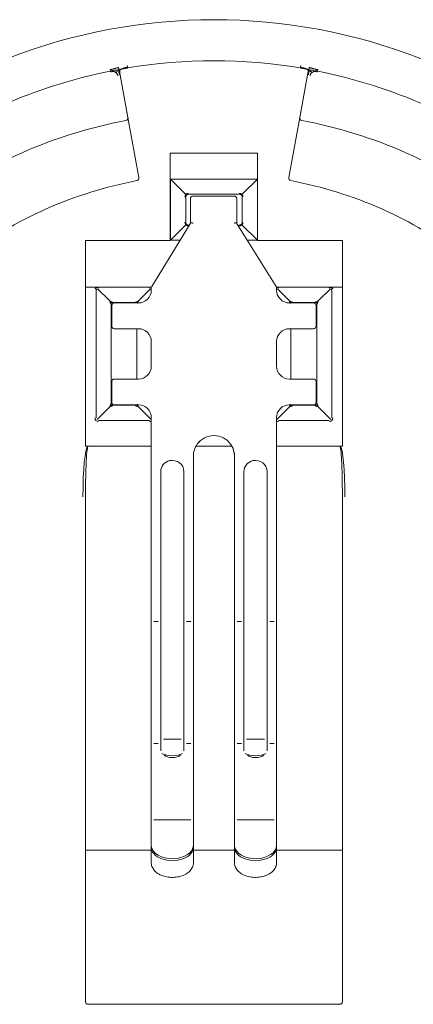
# Model space of a CAD drawing. Header units: millimetres. Extents: x 564.8 to 596.8, y 285.7 to 332.7.
# Tile 3 of 5: x 577 to 584.6, y 295.8 to 314.9. Entities that reach past the tile are written whole.
import ezdxf

# ---------------------------------------------------------------- set-up
doc = ezdxf.new("R2010")
doc.units = ezdxf.units.MM
doc.layers.add('1', color=7, linetype='Continuous', true_color=0xffffff)

msp = doc.modelspace()

# ---------------------------------------------------------------- linework, layer by layer
at = {"layer": '1', "color": 7, "linetype": 'Continuous', "lineweight": 18}
for p, q in [((578.74, 313.95), (578.735, 313.974)), ((578.744, 313.932), (578.74, 313.95)), ((578.922, 313.921), (578.92, 313.93)), ((578.923, 313.917), (578.923, 313.916)), ((579.064, 314.056), (579.07, 314.021)), ((579.07, 314.021), (579.072, 314.007)), ((582.438, 314.007), (582.441, 314.021)), ((582.441, 314.021), (582.446, 314.056)), ((582.59, 313.93), (582.589, 313.921)), ((582.771, 313.95), (582.767, 313.932)), ((582.776, 313.974), (582.771, 313.95)), ((579.082, 313.044), (579.296, 311.874)), ((582.214, 311.874), (582.428, 313.044)), ((579.905, 310.651), (579.905, 312.351)), ((579.905, 312.351), (581.605, 312.351)), ((581.605, 312.351), (581.605, 310.651)), ((580.204, 311.552), (579.91, 311.846)), ((581.6, 311.846), (579.91, 311.846)), ((579.91, 311.846), (579.91, 310.656)), ((581.306, 311.552), (581.6, 311.846)), ((581.6, 310.656), (581.6, 311.846)), ((580.191, 311.501), (580.205, 311.501)), ((580.205, 311.001), (580.205, 311.501)), ((580.255, 311.566), (580.255, 311.551)), ((580.255, 311.551), (581.255, 311.551)), ((580.298, 311.466), (580.298, 310.986)), ((581.148, 311.516), (580.348, 311.516)), ((581.198, 311.466), (581.198, 310.986)), ((581.255, 311.566), (581.255, 311.551)), ((581.32, 311.501), (581.305, 311.501)), ((581.305, 311.501), (581.305, 311.001)), ((580.191, 311.001), (580.205, 311.001)), ((581.32, 311.001), (581.305, 311.001)), ((580.204, 310.95), (579.91, 310.656)), ((580.299, 310.988), (580.148, 310.742)), ((580.276, 310.951), (580.255, 310.951)), ((580.255, 310.936), (580.255, 310.951)), ((581.351, 310.742), (581.197, 310.988)), ((581.255, 310.951), (581.22, 310.951)), ((581.255, 310.936), (581.255, 310.951)), ((581.306, 310.95), (581.6, 310.656)), ((578.255, 306.651), (578.255, 310.651)), ((578.255, 310.651), (579.905, 310.651)), ((580.148, 310.742), (579.543, 309.758)), ((579.91, 310.656), (580.095, 310.656)), ((581.967, 309.758), (581.351, 310.742)), ((581.405, 310.656), (581.6, 310.656)), ((581.605, 310.651), (583.255, 310.651)), ((583.255, 310.651), (583.255, 306.651)), ((578.255, 309.746), (579.538, 309.746)), ((579.519, 309.741), (578.492, 309.741)), ((579.536, 309.732), (579.536, 309.686)), ((581.973, 309.746), (583.255, 309.746)), ((581.975, 309.686), (581.975, 309.732)), ((583.019, 309.741), (581.992, 309.741)), ((578.741, 309.425), (578.755, 309.425)), ((578.755, 309.446), (578.776, 309.446)), ((578.755, 309.425), (578.755, 309.446)), ((578.755, 307.467), (578.755, 309.425)), ((578.766, 309.386), (578.766, 308.986)), ((578.776, 309.461), (578.776, 309.446)), ((578.776, 309.446), (579.235, 309.446)), ((578.816, 309.436), (579.266, 309.436)), ((579.235, 309.461), (579.235, 309.446)), ((579.235, 309.446), (579.255, 309.446)), ((579.286, 309.436), (579.266, 309.436)), ((582.245, 309.436), (582.225, 309.436)), ((582.695, 309.436), (582.245, 309.436)), ((582.255, 309.446), (582.276, 309.446)), ((582.276, 309.461), (582.276, 309.446)), ((582.276, 309.446), (582.735, 309.446)), ((582.735, 309.461), (582.735, 309.446)), ((582.735, 309.446), (582.755, 309.446)), ((582.745, 308.986), (582.745, 309.386)), ((582.755, 309.446), (582.755, 309.425)), ((582.77, 309.425), (582.755, 309.425)), ((582.755, 309.425), (582.755, 307.467)), ((578.816, 308.936), (579.266, 308.936)), ((579.255, 308.936), (579.255, 307.956)), ((579.266, 308.936), (579.286, 308.936)), ((582.225, 308.936), (582.245, 308.936)), ((582.695, 308.936), (582.245, 308.936)), ((582.255, 307.956), (582.255, 308.936)), ((579.536, 308.686), (579.536, 308.206)), ((581.975, 308.206), (581.975, 308.686)), ((578.816, 307.956), (579.266, 307.956)), ((579.286, 307.956), (579.266, 307.956)), ((582.245, 307.956), (582.225, 307.956)), ((582.695, 307.956), (582.245, 307.956)), ((578.766, 307.906), (578.766, 307.506)), ((582.745, 307.506), (582.745, 307.906)), ((578.741, 307.467), (578.755, 307.467)), ((578.755, 307.446), (578.755, 307.467)), ((578.776, 307.446), (578.755, 307.446)), ((579.235, 307.446), (578.776, 307.446)), ((578.776, 307.431), (578.776, 307.446)), ((578.816, 307.456), (579.266, 307.456)), ((579.255, 307.446), (579.235, 307.446)), ((579.235, 307.431), (579.235, 307.446)), ((579.266, 307.456), (579.286, 307.456)), ((582.225, 307.456), (582.245, 307.456)), ((582.695, 307.456), (582.245, 307.456)), ((582.276, 307.446), (582.255, 307.446)), ((582.735, 307.446), (582.276, 307.446)), ((582.276, 307.431), (582.276, 307.446)), ((582.755, 307.446), (582.735, 307.446)), ((582.735, 307.431), (582.735, 307.446)), ((582.755, 307.467), (582.755, 307.446)), ((582.77, 307.467), (582.755, 307.467)), ((579.536, 307.206), (579.536, 306.856)), ((581.975, 306.856), (581.975, 307.206)), ((579.536, 306.856), (579.536, 300.881)), ((581.975, 300.881), (581.975, 306.856)), ((578.298, 306.651), (578.255, 306.651)), ((578.305, 306.649), (578.312, 306.651)), ((579.536, 306.651), (578.312, 306.651)), ((581.104, 306.651), (580.407, 306.651)), ((583.198, 306.651), (581.975, 306.651)), ((583.198, 306.651), (583.205, 306.649)), ((583.255, 306.651), (583.212, 306.651)), ((580.355, 300.881), (580.355, 306.456)), ((581.155, 306.456), (581.155, 300.881)), ((579.72, 306.159), (579.72, 300.958)), ((580.17, 300.958), (580.17, 306.159)), ((581.34, 306.159), (581.34, 300.958)), ((581.79, 300.958), (581.79, 306.159)), ((578.255, 295.846), (578.255, 305.667)), ((583.255, 305.667), (583.255, 295.846)), ((579.536, 300.881), (579.536, 300.874)), ((579.536, 300.874), (579.536, 300.794)), ((579.72, 300.958), (579.72, 300.951)), ((579.72, 300.951), (579.72, 300.881)), ((579.72, 300.881), (579.72, 300.724)), ((580.17, 300.951), (580.17, 300.958)), ((580.17, 300.881), (580.17, 300.951)), ((580.17, 300.724), (580.17, 300.881)), ((580.355, 300.874), (580.355, 300.881)), ((580.355, 300.794), (580.355, 300.874)), ((581.155, 300.881), (581.155, 300.874)), ((581.155, 300.874), (581.155, 300.794)), ((581.34, 300.958), (581.34, 300.951)), ((581.34, 300.951), (581.34, 300.881)), ((581.34, 300.881), (581.34, 300.724)), ((581.79, 300.951), (581.79, 300.958)), ((581.79, 300.881), (581.79, 300.951)), ((581.79, 300.724), (581.79, 300.881)), ((581.975, 300.874), (581.975, 300.881)), ((581.975, 300.794), (581.975, 300.874)), ((579.536, 300.794), (579.536, 299.525)), ((580.355, 299.525), (580.355, 300.794)), ((581.155, 300.794), (581.155, 299.525)), ((581.975, 299.525), (581.975, 300.794)), ((579.536, 299.525), (579.536, 299.105)), ((580.355, 299.105), (580.355, 299.525)), ((581.155, 299.525), (581.155, 299.105)), ((581.975, 299.105), (581.975, 299.525)), ((579.536, 299.105), (579.536, 298.853)), ((580.355, 298.853), (580.355, 299.105)), ((581.155, 299.105), (581.155, 298.853)), ((581.975, 298.853), (581.975, 299.105)), ((578.305, 298.796), (579.536, 298.796)), ((579.536, 298.853), (579.536, 298.547)), ((580.355, 298.547), (580.355, 298.853)), ((580.355, 298.796), (581.155, 298.796)), ((581.155, 298.853), (581.155, 298.547)), ((581.975, 298.547), (581.975, 298.853)), ((581.975, 298.796), (583.205, 298.796)), ((583.205, 295.796), (578.305, 295.796))]:
    msp.add_line(p, q, dxfattribs=at)
at = {"layer": '1', "color": 7, "linetype": 'Continuous', "lineweight": 13}
for p, q in [((579.082, 313.044), (578.925, 313.906)), ((582.586, 313.906), (582.428, 313.044)), ((579.082, 313.044), (579.296, 311.874)), ((582.214, 311.874), (582.428, 313.044)), ((580.205, 311.001), (580.205, 311.501)), ((580.255, 311.551), (581.255, 311.551)), ((580.298, 311.466), (580.298, 310.986)), ((581.148, 311.516), (580.348, 311.516)), ((581.198, 310.986), (581.198, 311.466)), ((581.305, 311.501), (581.305, 311.001)), ((580.276, 310.951), (580.255, 310.951)), ((581.255, 310.951), (581.22, 310.951)), ((580.148, 310.742), (579.543, 309.758)), ((581.967, 309.758), (581.351, 310.742)), ((578.46, 307.201), (578.46, 309.711)), ((578.49, 309.711), (578.726, 309.476)), ((579.285, 309.476), (579.521, 309.711)), ((579.536, 309.686), (579.536, 309.732)), ((581.975, 309.732), (581.975, 309.686)), ((581.99, 309.711), (582.226, 309.476)), ((582.785, 309.476), (583.021, 309.711)), ((583.05, 309.711), (583.05, 307.201)), ((578.755, 309.425), (578.755, 307.467)), ((578.766, 308.986), (578.766, 309.386)), ((579.235, 309.446), (578.776, 309.446)), ((579.286, 309.436), (579.266, 309.436)), ((582.225, 309.436), (582.245, 309.436)), ((582.735, 309.446), (582.276, 309.446)), ((582.745, 308.986), (582.745, 309.386)), ((582.755, 307.467), (582.755, 309.425)), ((579.255, 307.956), (579.255, 308.936)), ((579.266, 308.936), (579.286, 308.936)), ((582.245, 308.936), (582.225, 308.936)), ((582.255, 308.936), (582.255, 307.956)), ((579.536, 308.206), (579.536, 308.686)), ((581.975, 308.686), (581.975, 308.206)), ((579.286, 307.956), (579.266, 307.956)), ((582.225, 307.956), (582.245, 307.956)), ((578.766, 307.506), (578.766, 307.906)), ((582.745, 307.506), (582.745, 307.906)), ((578.726, 307.417), (578.479, 307.17)), ((578.776, 307.446), (579.235, 307.446)), ((579.266, 307.456), (579.286, 307.456)), ((579.532, 307.17), (579.285, 307.417)), ((582.226, 307.417), (581.979, 307.17)), ((582.245, 307.456), (582.225, 307.456)), ((582.276, 307.446), (582.735, 307.446)), ((583.032, 307.17), (582.785, 307.417)), ((579.536, 306.856), (579.536, 307.206)), ((581.975, 307.206), (581.975, 306.856)), ((579.5, 307.151), (578.51, 307.151)), ((583, 307.151), (582.01, 307.151)), ((578.255, 295.846), (578.255, 305.667)), ((583.255, 305.667), (583.255, 295.846)), ((579.67, 303.242), (579.586, 303.242)), ((580.305, 303.242), (580.22, 303.242)), ((581.205, 303.242), (581.29, 303.242)), ((581.84, 303.242), (581.925, 303.242)), ((579.536, 300.881), (579.536, 300.875)), ((579.586, 300.871), (579.67, 300.871)), ((579.77, 300.953), (580.12, 300.953)), ((580.22, 300.871), (580.305, 300.871)), ((580.355, 300.881), (580.355, 300.875)), ((581.155, 300.875), (581.155, 300.881)), ((581.205, 300.871), (581.29, 300.871)), ((581.39, 300.953), (581.74, 300.953)), ((581.84, 300.871), (581.925, 300.871)), ((581.975, 300.875), (581.975, 300.881)), ((579.536, 300.796), (579.536, 299.526)), ((580.355, 300.796), (580.355, 299.526)), ((581.155, 299.526), (581.155, 300.796)), ((581.975, 299.526), (581.975, 300.796)), ((580.305, 299.382), (579.586, 299.382)), ((581.925, 299.382), (581.205, 299.382)), ((579.536, 298.854), (579.536, 299.105)), ((580.355, 298.889), (580.355, 299.106)), ((581.155, 299.105), (581.155, 298.854)), ((581.975, 299.106), (581.975, 298.889)), ((583.205, 295.796), (578.305, 295.796))]:
    msp.add_line(p, q, dxfattribs=at)
for centre, radius, start, end in [((580.755, 303.896), 11.05, 46.84, 133.16), ((580.755, 303.896), 10.25, 80.5495, 99.4505), ((580.755, 303.896), 10.25, 101.3351, 126.467), ((580.755, 303.896), 10.25, 53.5331, 78.6649), ((580.755, 303.896), 9.25, 100.6715, 127.1305), ((580.755, 303.896), 9.25, 52.8695, 79.3285), ((580.755, 303.896), 8.06, 100.7167, 127.0853), ((579.247, 311.865), 0.05, 280.7167, 10.3635), ((582.263, 311.865), 0.05, 169.6365, 259.2833), ((580.755, 303.896), 8.06, 52.9147, 79.2833), ((579.286, 309.686), 0.25, 270, 360), ((582.225, 309.686), 0.25, 180, 270), ((579.286, 308.686), 0.25, 360, 90), ((582.225, 308.686), 0.25, 90, 180), ((579.286, 308.206), 0.25, 270, 360), ((582.225, 308.206), 0.25, 180, 270), ((579.286, 307.206), 0.25, 360, 90), ((582.225, 307.206), 0.25, 90, 180), ((580.755, 306.456), 0.4, 62.734, 117.266), ((578.305, 295.846), 0.05, 180, 270), ((583.205, 295.846), 0.05, 270, 360)]:
    msp.add_arc(centre, radius, start, end, dxfattribs=at)
at = {"layer": '1', "color": 7, "linetype": 'Continuous', "lineweight": 18}
for centre, radius, start, end in [((580.755, 303.896), 11.05, 46.84, 133.16), ((580.755, 303.896), 10.25, 80.5495, 99.4505), ((578.97, 313.939, 0), 0.05, 145.223, 190.3635), ((578.97, 313.939, 0), 0.05, 122.6565, 145.223), ((582.541, 313.939), 0.05, 34.777, 57.7331), ((582.541, 313.939), 0.05, 349.6365, 34.777), ((580.755, 303.896, 0), 9.25, 100.6715, 127.1305), ((579.033, 313.035, 0), 0.05, 280.6715, 10.3635), ((582.477, 313.035, 0), 0.05, 169.6365, 259.3285), ((580.755, 303.896, 0), 9.25, 52.8695, 79.3285), ((580.755, 303.896, 0), 8.06, 100.7167, 127.0853), ((579.247, 311.865), 0.05, 280.7167, 10.3635), ((582.263, 311.865), 0.05, 169.6365, 259.2833), ((580.755, 303.896, 0), 8.06, 52.9147, 79.2833), ((580.348, 311.466, 0), 0.05, 90, 180), ((581.148, 311.466, 0), 0.05, 0, 90), ((581.22, 311.001), 0.1, 329.4775, 0), ((579.286, 309.686), 0.25, 270, 0), ((579.586, 309.732, 0), 0.05, 148.4192, 180), ((581.925, 309.732), 0.05, 0, 32.0692), ((582.225, 309.686), 0.25, 180, 270), ((578.816, 309.386), 0.05, 90, 180), ((582.695, 309.386), 0.05, 0, 90), ((578.816, 308.986), 0.05, 180, 270), ((579.286, 308.686), 0.25, 0, 90), ((582.225, 308.686), 0.25, 90, 180), ((582.695, 308.986, 0), 0.05, 270, 0), ((579.286, 308.206), 0.25, 270, 0), ((582.225, 308.206), 0.25, 180, 270), ((578.816, 307.906), 0.05, 90, 180), ((582.695, 307.906, 0), 0.05, 0, 90), ((578.816, 307.506), 0.05, 180, 270), ((579.286, 307.206), 0.25, 0, 90), ((582.225, 307.206), 0.25, 90, 180), ((582.695, 307.506), 0.05, 270, 0), ((580.755, 306.456), 0.4, 62.734, 117.266), ((578.305, 295.846, 0), 0.05, 180, 270), ((583.205, 295.846, 0), 0.05, 270, 0)]:
    msp.add_arc(centre, radius, start, end, dxfattribs=at)
for centre, major_axis, ratio, start_param, end_param in [((580.291, 311.501), (-0.0961, 0.0275), 1, 6.028862, 6.56158), ((580.255, 311.466), (-0.0316, 0.0949), 1, 5.961336, 6.494054), ((581.255, 311.466), (-0.0316, -0.0949), 1, 2.930724, 3.463442), ((581.22, 311.501), (-0.098, -0.0199), 1, 2.941536, 3.474254), ((580.291, 311.001), (-0.0231, 0.0973), 1, 1.337835, 1.870553), ((580.255, 311.036), (-0.0965, 0.0261), 1, 1.301797, 1.834515), ((581.255, 311.036), (-0.0965, -0.0261), 1, 1.307077, 1.839795), ((578.44, 309.656), (-0.0784, 0.062), 1, 4.596171, 4.833541), ((579.571, 309.656), (-0.0782, -0.0623), 1, 4.587527, 4.824897), ((581.94, 309.656), (-0.0781, 0.0625), 1, 4.601995, 4.839365), ((583.071, 309.656), (-0.079, -0.0613), 1, 4.600141, 4.83751), ((578.705, 309.496), (-0.039, 0.108), 0.109552, 3.959022, 4.482621), ((578.705, 309.496), (-0.108, 0.039), 0.109552, 1.800565, 2.324163), ((579.305, 309.496), (-0.108, -0.039), 0.109552, 0.817429, 1.341028), ((579.305, 309.496), (-0.039, -0.108), 0.109552, 4.942157, 5.465756), ((582.205, 309.496), (-0.108, 0.039), 0.109552, 1.800565, 2.324163), ((582.205, 309.496), (-0.039, 0.108), 0.109552, 3.959022, 4.482621), ((582.805, 309.496), (-0.108, -0.039), 0.109552, 0.817429, 1.341028), ((582.805, 309.496), (-0.039, -0.108), 0.109552, 4.942157, 5.465756), ((578.705, 307.396), (-0.039, -0.108), 0.109552, 1.800565, 2.324163), ((578.705, 307.396), (-0.108, -0.039), 0.109552, 3.959022, 4.482621), ((579.305, 307.396), (-0.108, 0.039), 0.109552, 4.942157, 5.465756), ((579.305, 307.396), (-0.039, 0.108), 0.109552, 0.817429, 1.341028), ((582.205, 307.396), (-0.039, -0.108), 0.109552, 1.800565, 2.324163), ((582.205, 307.396), (-0.108, -0.039), 0.109552, 3.959022, 4.482621), ((582.805, 307.396), (-0.108, 0.039), 0.109552, 4.942157, 5.465756), ((582.805, 307.396), (-0.039, 0.108), 0.109552, 0.817429, 1.341028), ((578.581, 307.272, 0), (-0.122, -0.122), 0.57735, 5.759587, 6.806784), ((582.93, 307.272, 0), (0.122, -0.122), 0.57735, 5.759587, 6.806784), ((579.43, 307.272, 0), (0.122, -0.122), 0.57735, 5.759587, 6.084055), ((582.081, 307.272, 0), (-0.122, -0.122), 0.57735, 0.199131, 0.523599), ((578.305, 305.667), (0, 0.987), 0.101322, 0.071753, 1.570796), ((583.205, 305.667), (0, 0.987), 0.101322, 4.712389, 6.211432), ((578.305, 298.794), (-0.05, 0), 0.050792, 4.712389, 6.283185), ((579.945, 298.853), (-0.41, 0), 0.642788, 0, 3.141593), ((581.565, 298.853), (-0.41, 0), 0.642788, 0, 3.141593), ((583.205, 298.794), (-0.05, 0), 0.050792, 3.141593, 4.712389)]:
    msp.add_ellipse(centre, major_axis=major_axis, ratio=ratio, start_param=start_param, end_param=end_param, dxfattribs=at)
at = {"layer": '1', "color": 7, "linetype": 'Continuous', "lineweight": 13}
for centre, major_axis, ratio, start_param, end_param in [((579.945, 300.767), (0.275, 0), 0.5, 3.892481, 5.532541), ((581.565, 300.767), (0.275, 0), 0.5, 3.892237, 5.532297), ((579.945, 300.681), (-0.175, 0), 0.5, 0.424427, 2.716299), ((581.565, 300.681), (-0.175, 0), 0.5, 0.424427, 2.716299), ((579.945, 298.891), (0.41, 0), 0.642788, 3.214302, 6.275456), ((581.565, 298.891), (0.41, 0), 0.642788, 3.214302, 6.275456)]:
    msp.add_ellipse(centre, major_axis=major_axis, ratio=ratio, start_param=start_param, end_param=end_param, dxfattribs=at)
at = {"layer": '1', "color": 7, "linetype": 'Continuous', "lineweight": 18}
for points, knots in [([(578.899, 314.016), (578.895, 314.015), (578.89, 314.014), (578.88, 314.011), (578.874, 314.009), (578.863, 314.006), (578.857, 314.005), (578.845, 314.001), (578.838, 314), (578.822, 313.996), (578.813, 313.993), (578.797, 313.989), (578.79, 313.987), (578.778, 313.984), (578.773, 313.983), (578.764, 313.981), (578.76, 313.98), (578.754, 313.978), (578.751, 313.978), (578.746, 313.977), (578.744, 313.976), (578.741, 313.975), (578.74, 313.975), (578.737, 313.975), (578.736, 313.974), (578.735, 313.974)], [0, 0, 0, 0, 0.07296, 0.07296, 0.149706, 0.149706, 0.231793, 0.231793, 0.322784, 0.322784, 0.447341, 0.447341, 0.554324, 0.554324, 0.642588, 0.642588, 0.723119, 0.723119, 0.796921, 0.796921, 0.868108, 0.868108, 0.935987, 0.935987, 1, 1, 1, 1]), ([(578.744, 313.932), (578.748, 313.933), (578.753, 313.934), (578.762, 313.935), (578.767, 313.936), (578.776, 313.937), (578.781, 313.938), (578.79, 313.938), (578.794, 313.938), (578.804, 313.937), (578.808, 313.937), (578.817, 313.935), (578.821, 313.933), (578.829, 313.93), (578.833, 313.928), (578.84, 313.925), (578.842, 313.923), (578.844, 313.922)], [0, 0, 0, 0, 0.117598, 0.117598, 0.241874, 0.241874, 0.370803, 0.370803, 0.504017, 0.504017, 0.639654, 0.639654, 0.773312, 0.773312, 0.91586, 0.91586, 1, 1, 1, 1]), ([(578.844, 313.922), (578.848, 313.919), (578.852, 313.916), (578.86, 313.908), (578.863, 313.904), (578.869, 313.895), (578.872, 313.891), (578.876, 313.883), (578.877, 313.88), (578.879, 313.875), (578.879, 313.873), (578.88, 313.87), (578.881, 313.868), (578.881, 313.866), (578.881, 313.865), (578.882, 313.863), (578.882, 313.862), (578.882, 313.86), (578.883, 313.859), (578.883, 313.857), (578.883, 313.857), (578.883, 313.856), (578.883, 313.855), (578.883, 313.855)], [0, 0, 0, 0, 0.168611, 0.168611, 0.347734, 0.347734, 0.545164, 0.545164, 0.666857, 0.666857, 0.749037, 0.749037, 0.811778, 0.811778, 0.861926, 0.861926, 0.902171, 0.902171, 0.951085, 0.951085, 0.987281, 0.987281, 1, 1, 1, 1]), ([(578.912, 313.967), (578.917, 313.967), (578.924, 313.966), (578.929, 313.967), (578.929, 313.967), (578.929, 313.967)], [0, 0, 0, 0, 0.333404, 0.666808, 1, 1, 1, 1]), ([(578.925, 313.906), (578.925, 313.907), (578.924, 313.908), (578.924, 313.909), (578.924, 313.91), (578.924, 313.911), (578.924, 313.912), (578.923, 313.914), (578.923, 313.916), (578.922, 313.918), (578.922, 313.92), (578.922, 313.921)], [0, 0, 0, 0, 0.178657, 0.178657, 0.365504, 0.365504, 0.568617, 0.568617, 0.792226, 0.792226, 1, 1, 1, 1]), ([(578.942, 313.98), (578.942, 313.98), (578.945, 313.981), (578.951, 313.984), (578.959, 313.986), (578.963, 313.987)], [0, 0, 0, 0, 0.50778, 0.790675, 1, 1, 1, 1]), ([(578.985, 313.992), (578.988, 313.992), (578.99, 313.993), (578.997, 313.994), (579, 313.995), (579.008, 313.996), (579.012, 313.997), (579.02, 313.998), (579.023, 313.999), (579.03, 314), (579.034, 314), (579.041, 314.002), (579.044, 314.002), (579.049, 314.003), (579.051, 314.003), (579.054, 314.004), (579.054, 314.004), (579.056, 314.004), (579.057, 314.004), (579.059, 314.005), (579.06, 314.005), (579.061, 314.005), (579.062, 314.005), (579.064, 314.006), (579.064, 314.006), (579.066, 314.006), (579.067, 314.006), (579.068, 314.006), (579.069, 314.006), (579.07, 314.007), (579.071, 314.007), (579.072, 314.007), (579.072, 314.007), (579.072, 314.007)], [0, 0, 0, 0, 0.124283, 0.124283, 0.280422, 0.280422, 0.416751, 0.416751, 0.534978, 0.534978, 0.643643, 0.643643, 0.743653, 0.743653, 0.80774, 0.80774, 0.834863, 0.834863, 0.870247, 0.870247, 0.891123, 0.891123, 0.910673, 0.910673, 0.928456, 0.928456, 0.949893, 0.949893, 0.974947, 0.974947, 0.993401, 0.993401, 1, 1, 1, 1]), ([(582.438, 314.007), (582.443, 314.006), (582.447, 314.005), (582.456, 314.004), (582.46, 314.003), (582.469, 314.002), (582.473, 314.001), (582.482, 314), (582.486, 313.999), (582.494, 313.998), (582.498, 313.997), (582.505, 313.996), (582.509, 313.995), (582.517, 313.994), (582.521, 313.993), (582.525, 313.992), (582.525, 313.992), (582.525, 313.992)], [0, 0, 0, 0, 0.125801, 0.125801, 0.255683, 0.255683, 0.3898, 0.3898, 0.527716, 0.527716, 0.668098, 0.668098, 0.807239, 0.807239, 0.986241, 0.986241, 1, 1, 1, 1]), ([(582.549, 313.987), (582.553, 313.986), (582.56, 313.984), (582.567, 313.981), (582.569, 313.98), (582.569, 313.98)], [0, 0, 0, 0, 0.202539, 0.465819, 1, 1, 1, 1]), ([(582.599, 313.967), (582.593, 313.967), (582.586, 313.966), (582.581, 313.967), (582.582, 313.967), (582.582, 313.967)], [0, 0, 0, 0, 0.3335, 0.667001, 1, 1, 1, 1]), ([(582.589, 313.921), (582.588, 313.919), (582.588, 313.918), (582.588, 313.915), (582.587, 313.914), (582.587, 313.912), (582.587, 313.911), (582.587, 313.91), (582.586, 313.909), (582.586, 313.908), (582.586, 313.907), (582.586, 313.906)], [0, 0, 0, 0, 0.228235, 0.228235, 0.435642, 0.435642, 0.631423, 0.631423, 0.815712, 0.815712, 1, 1, 1, 1]), ([(582.776, 313.974), (582.774, 313.974), (582.773, 313.975), (582.771, 313.975), (582.769, 313.975), (582.766, 313.976), (582.764, 313.977), (582.759, 313.978), (582.756, 313.979), (582.749, 313.98), (582.745, 313.981), (582.736, 313.983), (582.73, 313.985), (582.716, 313.988), (582.706, 313.991), (582.69, 313.995), (582.682, 313.997), (582.669, 314.001), (582.662, 314.002), (582.651, 314.006), (582.645, 314.007), (582.634, 314.01), (582.629, 314.011), (582.62, 314.014), (582.615, 314.015), (582.611, 314.016)], [0, 0, 0, 0, 0.067762, 0.067762, 0.137857, 0.137857, 0.210857, 0.210857, 0.287658, 0.287658, 0.369825, 0.369825, 0.462156, 0.462156, 0.596617, 0.596617, 0.697463, 0.697463, 0.781816, 0.781816, 0.860773, 0.860773, 0.934084, 0.934084, 1, 1, 1, 1]), ([(582.627, 313.855), (582.627, 313.857), (582.628, 313.858), (582.629, 313.862), (582.629, 313.864), (582.63, 313.868), (582.631, 313.87), (582.632, 313.875), (582.633, 313.878), (582.636, 313.884), (582.637, 313.887), (582.641, 313.894), (582.642, 313.897), (582.646, 313.902), (582.648, 313.905), (582.652, 313.909), (582.654, 313.911), (582.658, 313.915), (582.661, 313.917), (582.664, 313.92), (582.665, 313.921), (582.666, 313.922)], [0, 0, 0, 0, 0.085904, 0.085904, 0.176017, 0.176017, 0.271941, 0.271941, 0.38358, 0.38358, 0.524094, 0.524094, 0.644727, 0.644727, 0.749468, 0.749468, 0.847138, 0.847138, 0.958873, 0.958873, 1, 1, 1, 1]), ([(582.666, 313.922), (582.67, 313.924), (582.673, 313.926), (582.681, 313.93), (582.686, 313.932), (582.695, 313.935), (582.699, 313.936), (582.707, 313.937), (582.711, 313.937), (582.719, 313.938), (582.722, 313.938), (582.729, 313.938), (582.732, 313.937), (582.737, 313.937), (582.738, 313.937), (582.741, 313.936), (582.743, 313.936), (582.746, 313.936), (582.747, 313.936), (582.75, 313.935), (582.751, 313.935), (582.753, 313.935), (582.754, 313.934), (582.756, 313.934), (582.757, 313.934), (582.76, 313.933), (582.761, 313.933), (582.764, 313.933), (582.765, 313.932), (582.766, 313.932), (582.767, 313.932), (582.767, 313.932)], [0, 0, 0, 0, 0.123946, 0.123946, 0.286173, 0.286173, 0.412225, 0.412225, 0.523155, 0.523155, 0.625865, 0.625865, 0.719399, 0.719399, 0.758213, 0.758213, 0.809631, 0.809631, 0.839732, 0.839732, 0.867398, 0.867398, 0.892949, 0.892949, 0.923, 0.923, 0.9615, 0.9615, 0.988016, 0.988016, 1, 1, 1, 1]), ([(580.22, 311.536), (580.22, 311.536), (580.22, 311.536), (580.22, 311.537), (580.219, 311.537), (580.219, 311.538), (580.218, 311.539), (580.217, 311.54), (580.216, 311.541), (580.214, 311.542), (580.213, 311.544), (580.211, 311.545), (580.209, 311.547), (580.207, 311.549), (580.205, 311.551), (580.205, 311.552)], [0, 0, 0, 0, 0.086651, 0.170314, 0.251406, 0.33031, 0.407393, 0.483001, 0.557477, 0.631167, 0.70441, 0.777542, 0.850916, 0.92492, 1, 1, 1, 1]), ([(581.291, 311.536), (581.291, 311.536), (581.291, 311.536), (581.291, 311.537), (581.291, 311.537), (581.292, 311.538), (581.293, 311.538), (581.294, 311.539), (581.295, 311.54), (581.296, 311.542), (581.298, 311.543), (581.3, 311.545), (581.302, 311.547), (581.304, 311.549), (581.305, 311.551), (581.306, 311.552)], [0, 0, 0, 0, 0.086651, 0.170314, 0.251406, 0.33031, 0.407393, 0.483001, 0.557477, 0.631167, 0.70441, 0.777542, 0.850916, 0.92492, 1, 1, 1, 1]), ([(580.22, 310.966), (580.22, 310.966), (580.22, 310.966), (580.22, 310.965), (580.219, 310.965), (580.218, 310.964), (580.218, 310.964), (580.217, 310.963), (580.215, 310.962), (580.214, 310.96), (580.213, 310.959), (580.211, 310.957), (580.209, 310.955), (580.207, 310.953), (580.205, 310.951), (580.205, 310.95)], [0, 0, 0, 0, 0.086651, 0.170314, 0.251406, 0.33031, 0.407393, 0.483001, 0.557477, 0.631167, 0.70441, 0.777542, 0.850916, 0.92492, 1, 1, 1, 1]), ([(580.348, 310.989), (580.347, 310.99), (580.345, 310.99), (580.341, 310.991), (580.338, 310.992), (580.335, 310.992), (580.332, 310.993), (580.329, 310.993), (580.326, 310.993), (580.323, 310.994), (580.321, 310.994), (580.318, 310.994), (580.316, 310.994), (580.314, 310.994), (580.312, 310.993), (580.31, 310.993), (580.309, 310.993), (580.307, 310.993), (580.306, 310.992), (580.305, 310.992), (580.304, 310.991), (580.303, 310.991), (580.302, 310.99), (580.301, 310.99), (580.3, 310.989), (580.3, 310.989), (580.299, 310.988), (580.299, 310.988), (580.299, 310.988)], [0, 0, 0, 0, 0.051119, 0.101255, 0.150402, 0.198545, 0.245672, 0.291768, 0.336824, 0.380838, 0.423813, 0.465757, 0.506689, 0.546618, 0.585549, 0.623481, 0.660412, 0.696337, 0.731252, 0.765154, 0.798041, 0.829913, 0.86077, 0.890617, 0.919456, 0.947295, 0.97414, 1, 1, 1, 1]), ([(581.197, 310.988), (581.197, 310.988), (581.196, 310.989), (581.195, 310.99), (581.194, 310.991), (581.192, 310.992), (581.19, 310.992), (581.187, 310.993), (581.184, 310.993), (581.18, 310.994), (581.176, 310.994), (581.171, 310.993), (581.166, 310.993), (581.16, 310.992), (581.154, 310.991), (581.15, 310.99), (581.148, 310.989)], [0, 0, 0, 0, 0.048777, 0.100982, 0.156657, 0.215832, 0.278513, 0.34469, 0.414338, 0.487438, 0.564, 0.644098, 0.727791, 0.815058, 0.905822, 1, 1, 1, 1]), ([(581.291, 310.966), (581.291, 310.966), (581.291, 310.966), (581.291, 310.965), (581.291, 310.965), (581.292, 310.964), (581.293, 310.963), (581.294, 310.962), (581.295, 310.961), (581.296, 310.96), (581.298, 310.958), (581.299, 310.957), (581.301, 310.955), (581.304, 310.953), (581.305, 310.951), (581.306, 310.95)], [0, 0, 0, 0, 0.086651, 0.170314, 0.251406, 0.33031, 0.407393, 0.483001, 0.557477, 0.631167, 0.70441, 0.777542, 0.850916, 0.92492, 1, 1, 1, 1]), ([(578.492, 309.741), (578.49, 309.741), (578.487, 309.741), (578.482, 309.74), (578.478, 309.74), (578.474, 309.739), (578.47, 309.738), (578.467, 309.737), (578.464, 309.736), (578.461, 309.735), (578.458, 309.734), (578.456, 309.733), (578.454, 309.731), (578.452, 309.73), (578.45, 309.729), (578.448, 309.728), (578.447, 309.727), (578.445, 309.725), (578.444, 309.724), (578.443, 309.723), (578.442, 309.722), (578.441, 309.721), (578.44, 309.721), (578.44, 309.72)], [0, 0, 0, 0, 0.086154, 0.166629, 0.241768, 0.311907, 0.377376, 0.438494, 0.49557, 0.548897, 0.598753, 0.645393, 0.689055, 0.729956, 0.768294, 0.804247, 0.837972, 0.869607, 0.89927, 0.927063, 0.953072, 0.977365, 1, 1, 1, 1]), ([(579.541, 309.738), (579.54, 309.738), (579.537, 309.739), (579.529, 309.741), (579.523, 309.741), (579.519, 309.741)], [0, 0, 0, 0, 0.061085, 0.493053, 1, 1, 1, 1]), ([(583.071, 309.72), (583.07, 309.721), (583.069, 309.723), (583.066, 309.725), (583.062, 309.728), (583.058, 309.731), (583.053, 309.734), (583.047, 309.736), (583.039, 309.739), (583.029, 309.741), (583.023, 309.741), (583.019, 309.741)], [0, 0, 0, 0, 0.055422, 0.120327, 0.195801, 0.283442, 0.385419, 0.504494, 0.644005, 0.807788, 1, 1, 1, 1]), ([(578.726, 309.476), (578.727, 309.474), (578.73, 309.472), (578.733, 309.468), (578.736, 309.465), (578.739, 309.462), (578.742, 309.459), (578.744, 309.457), (578.747, 309.454), (578.749, 309.452), (578.75, 309.451), (578.752, 309.449), (578.753, 309.448), (578.754, 309.447), (578.755, 309.447), (578.755, 309.446), (578.755, 309.446), (578.755, 309.446)], [0, 0, 0, 0, 0.092996, 0.180727, 0.263545, 0.341796, 0.415819, 0.485951, 0.552525, 0.615874, 0.676337, 0.734268, 0.790038, 0.844042, 0.896708, 0.948515, 1, 1, 1, 1]), ([(579.285, 309.476), (579.284, 309.474), (579.281, 309.472), (579.278, 309.469), (579.275, 309.466), (579.272, 309.463), (579.269, 309.46), (579.267, 309.458), (579.264, 309.455), (579.261, 309.452), (579.258, 309.449), (579.256, 309.447), (579.256, 309.446), (579.255, 309.446), (579.255, 309.446), (579.255, 309.446), (579.255, 309.446), (579.255, 309.446), (579.255, 309.446)], [0, 0, 0, 0, 0.087815, 0.169907, 0.24661, 0.318254, 0.385158, 0.447637, 0.506002, 0.635777, 0.75549, 0.878757, 0.939967, 0.970628, 0.986004, 0.993708, 0.997564, 1, 1, 1, 1]), ([(582.226, 309.476), (582.227, 309.474), (582.23, 309.471), (582.234, 309.468), (582.237, 309.464), (582.24, 309.461), (582.243, 309.458), (582.245, 309.456), (582.248, 309.453), (582.25, 309.451), (582.251, 309.45), (582.253, 309.448), (582.254, 309.447), (582.255, 309.447), (582.255, 309.446), (582.255, 309.446), (582.255, 309.446)], [0, 0, 0, 0, 0.099453, 0.1929, 0.280758, 0.363448, 0.441386, 0.514985, 0.584659, 0.650829, 0.713922, 0.77438, 0.832668, 0.889301, 0.944856, 1, 1, 1, 1]), ([(582.785, 309.476), (582.784, 309.474), (582.781, 309.472), (582.778, 309.469), (582.775, 309.466), (582.772, 309.463), (582.769, 309.46), (582.767, 309.458), (582.764, 309.455), (582.761, 309.452), (582.758, 309.449), (582.756, 309.447), (582.756, 309.446), (582.755, 309.446), (582.755, 309.446), (582.755, 309.446), (582.755, 309.446), (582.755, 309.446), (582.755, 309.446)], [0, 0, 0, 0, 0.087781, 0.169842, 0.246525, 0.318164, 0.385079, 0.447583, 0.505983, 0.635746, 0.755476, 0.878767, 0.939985, 0.970649, 0.986026, 0.99373, 0.997587, 1, 1, 1, 1]), ([(578.726, 307.416), (578.727, 307.418), (578.73, 307.42), (578.733, 307.424), (578.737, 307.427), (578.74, 307.43), (578.742, 307.433), (578.745, 307.435), (578.747, 307.437), (578.749, 307.439), (578.751, 307.441), (578.752, 307.442), (578.753, 307.444), (578.754, 307.445), (578.755, 307.445), (578.755, 307.446), (578.755, 307.446), (578.755, 307.446)], [0, 0, 0, 0, 0.093003, 0.180741, 0.263564, 0.341818, 0.415844, 0.485978, 0.552553, 0.615901, 0.676363, 0.734292, 0.79006, 0.84406, 0.896721, 0.948521, 1, 1, 1, 1]), ([(579.285, 307.416), (579.284, 307.418), (579.281, 307.42), (579.278, 307.423), (579.275, 307.427), (579.272, 307.429), (579.27, 307.432), (579.267, 307.434), (579.264, 307.437), (579.261, 307.44), (579.258, 307.443), (579.256, 307.445), (579.256, 307.446), (579.255, 307.446), (579.255, 307.446), (579.255, 307.446), (579.255, 307.446), (579.255, 307.446), (579.255, 307.446)], [0, 0, 0, 0, 0.087815, 0.169907, 0.246611, 0.318254, 0.385158, 0.447638, 0.506002, 0.635777, 0.75549, 0.878757, 0.939967, 0.970628, 0.986004, 0.993708, 0.997564, 1, 1, 1, 1]), ([(582.226, 307.416), (582.227, 307.418), (582.229, 307.42), (582.233, 307.423), (582.236, 307.427), (582.239, 307.429), (582.241, 307.432), (582.243, 307.434), (582.246, 307.437), (582.249, 307.44), (582.253, 307.443), (582.254, 307.445), (582.255, 307.446), (582.255, 307.446), (582.255, 307.446), (582.255, 307.446), (582.255, 307.446), (582.255, 307.446), (582.255, 307.446)], [0, 0, 0, 0, 0.087815, 0.169907, 0.246611, 0.318254, 0.385158, 0.447638, 0.506002, 0.635777, 0.75549, 0.878757, 0.939967, 0.970628, 0.986004, 0.993708, 0.997564, 1, 1, 1, 1]), ([(582.785, 307.416), (582.784, 307.418), (582.781, 307.42), (582.777, 307.424), (582.774, 307.427), (582.771, 307.43), (582.769, 307.433), (582.766, 307.436), (582.764, 307.438), (582.762, 307.44), (582.76, 307.441), (582.759, 307.443), (582.758, 307.444), (582.757, 307.445), (582.756, 307.446), (582.755, 307.446), (582.755, 307.446), (582.755, 307.446)], [0, 0, 0, 0, 0.092996, 0.180727, 0.263545, 0.341796, 0.415819, 0.485951, 0.552525, 0.615874, 0.676337, 0.734268, 0.790038, 0.844042, 0.896708, 0.948515, 1, 1, 1, 1]), ([(580.355, 306.456), (580.355, 306.539), (580.402, 306.685), (580.516, 306.783), (580.572, 306.812)], [0, 0, 0, 0, 0.571429, 1, 1, 1, 1]), ([(580.939, 306.812), (581.013, 306.773), (581.121, 306.665), (581.155, 306.519), (581.155, 306.456)], [0, 0, 0, 0, 0.571429, 1, 1, 1, 1]), ([(578.255, 305.667), (578.255, 305.795), (578.257, 305.988), (578.262, 306.159), (578.265, 306.266), (578.268, 306.316), (578.274, 306.452), (578.28, 306.525), (578.292, 306.623), (578.299, 306.648), (578.305, 306.649)], [0, 0, 0, 0, 0.25, 0.375, 0.375, 0.5, 0.5, 0.75, 0.75, 1, 1, 1, 1]), ([(583.205, 306.649), (583.212, 306.648), (583.218, 306.623), (583.231, 306.525), (583.236, 306.452), (583.243, 306.316), (583.245, 306.266), (583.249, 306.159), (583.253, 305.988), (583.255, 305.795), (583.255, 305.667)], [0, 0, 0, 0, 0.25, 0.25, 0.5, 0.5, 0.625, 0.625, 0.75, 1, 1, 1, 1]), ([(580.17, 306.159), (580.17, 306.224), (580.106, 306.352), (579.906, 306.396), (579.756, 306.304), (579.72, 306.208), (579.72, 306.159)], [0, 0, 0, 0, 0.285714, 0.571429, 0.785714, 1, 1, 1, 1]), ([(581.79, 306.159), (581.79, 306.224), (581.726, 306.352), (581.526, 306.396), (581.375, 306.304), (581.34, 306.208), (581.34, 306.159)], [0, 0, 0, 0, 0.285714, 0.571429, 0.785714, 1, 1, 1, 1]), ([(579.536, 298.547), (579.536, 298.529), (579.542, 298.483), (579.577, 298.413), (579.649, 298.345), (579.748, 298.294), (579.865, 298.267), (579.959, 298.261), (580.006, 298.269), (580.013, 298.271)], [0, 0, 0, 0, 0.100017, 0.2657, 0.43435, 0.610116, 0.789321, 0.968801, 1, 1, 1, 1]), ([(580.013, 298.271), (580.048, 298.274), (580.121, 298.287), (580.224, 298.333), (580.303, 298.399), (580.347, 298.474), (580.355, 298.524), (580.355, 298.547)], [0, 0, 0, 0, 0.185052, 0.410467, 0.63833, 0.841012, 1, 1, 1, 1]), ([(581.155, 298.547), (581.155, 298.529), (581.161, 298.483), (581.197, 298.413), (581.268, 298.345), (581.367, 298.294), (581.485, 298.267), (581.578, 298.261), (581.625, 298.269), (581.632, 298.271)], [0, 0, 0, 0, 0.100017, 0.2657, 0.43435, 0.610116, 0.789321, 0.968801, 1, 1, 1, 1]), ([(581.632, 298.271), (581.668, 298.274), (581.741, 298.287), (581.843, 298.333), (581.923, 298.399), (581.967, 298.474), (581.975, 298.524), (581.975, 298.547)], [0, 0, 0, 0, 0.185052, 0.410467, 0.63833, 0.841012, 1, 1, 1, 1])]:
    msp.add_open_spline(points, degree=3, knots=knots, dxfattribs=at)
for points in [[(578.912, 313.967), (578.908, 313.967), (578.897, 313.968), (578.871, 313.968), (578.812, 313.964), (578.763, 313.955), (578.74, 313.95)], [(578.912, 313.967), (578.905, 313.964), (578.892, 313.956), (578.87, 313.942), (578.854, 313.929), (578.844, 313.922)], [(578.912, 313.967), (578.911, 313.971), (578.909, 313.979), (578.904, 313.995), (578.901, 314.009), (578.899, 314.016)], [(578.912, 313.967), (578.909, 313.963), (578.905, 313.954), (578.904, 313.937), (578.909, 313.906), (578.914, 313.884), (578.916, 313.874)], [(578.912, 313.967), (578.915, 313.971), (578.923, 313.979), (578.946, 313.991), (579.002, 314.008), (579.047, 314.018), (579.07, 314.021)], [(578.912, 313.967), (578.918, 313.971), (578.932, 313.977), (578.956, 313.987), (578.974, 313.99), (578.985, 313.992)], [(578.912, 313.967), (578.913, 313.963), (578.915, 313.955), (578.919, 313.936), (578.921, 313.924), (578.922, 313.921)], [(578.925, 313.906), (578.927, 313.895), (578.923, 313.883), (578.916, 313.874)], [(579.082, 313.044), (579.03, 313.332), (578.977, 313.619), (578.925, 313.906)], [(582.586, 313.906), (582.533, 313.619), (582.481, 313.332), (582.428, 313.044)], [(582.599, 313.967), (582.595, 313.972), (582.584, 313.982), (582.536, 314.002), (582.471, 314.016), (582.441, 314.021)], [(582.599, 313.967), (582.592, 313.971), (582.579, 313.977), (582.555, 313.987), (582.536, 313.99), (582.525, 313.992)], [(582.599, 313.967), (582.598, 313.963), (582.596, 313.955), (582.592, 313.935), (582.589, 313.924), (582.589, 313.921)], [(582.599, 313.967), (582.603, 313.962), (582.607, 313.951), (582.605, 313.919), (582.597, 313.888), (582.595, 313.874)], [(582.599, 313.967), (582.6, 313.971), (582.602, 313.979), (582.607, 313.995), (582.61, 314.009), (582.611, 314.016)], [(582.599, 313.967), (582.604, 313.967), (582.617, 313.968), (582.672, 313.967), (582.739, 313.956), (582.771, 313.95)], [(582.599, 313.967), (582.605, 313.963), (582.618, 313.956), (582.641, 313.942), (582.657, 313.928), (582.666, 313.922)], [(580.205, 311.501), (580.205, 311.514), (580.211, 311.527), (580.22, 311.536)], [(580.22, 311.536), (580.229, 311.546), (580.242, 311.551), (580.255, 311.551)], [(581.255, 311.551), (581.268, 311.551), (581.281, 311.546), (581.291, 311.536)], [(581.291, 311.536), (581.3, 311.527), (581.305, 311.514), (581.305, 311.501)], [(580.22, 310.966), (580.211, 310.975), (580.205, 310.988), (580.205, 311.001)], [(581.305, 311.001), (581.305, 310.988), (581.3, 310.975), (581.291, 310.966)], [(580.255, 310.951), (580.242, 310.951), (580.229, 310.956), (580.22, 310.966)], [(581.291, 310.966), (581.281, 310.956), (581.268, 310.951), (581.255, 310.951)], [(578.44, 309.72), (578.453, 309.72), (578.466, 309.71), (578.475, 309.691)], [(583.036, 309.691), (583.045, 309.71), (583.058, 309.72), (583.071, 309.72)], [(578.312, 306.651), (578.308, 306.651), (578.303, 306.651), (578.298, 306.651)], [(583.212, 306.651), (583.208, 306.651), (583.203, 306.651), (583.198, 306.651)]]:
    msp.add_open_spline(points, degree=3, dxfattribs=at)
at = {"layer": '1', "color": 7, "linetype": 'Continuous', "lineweight": 13}
for points, knots in [([(581.155, 306.473), (581.15, 306.571), (581.108, 306.668), (581.01, 306.768), (580.975, 306.792), (580.938, 306.811)], [0, 0, 0, 0, 0.703012, 0.703012, 1, 1, 1, 1]), ([(580.494, 306.759), (580.487, 306.753), (580.48, 306.746), (580.468, 306.735), (580.464, 306.73), (580.459, 306.725)], [0, 0, 0, 0, 0.601756, 0.601756, 1, 1, 1, 1])]:
    msp.add_open_spline(points, degree=3, knots=knots, dxfattribs=at)

doc.saveas('drawing.dxf')
